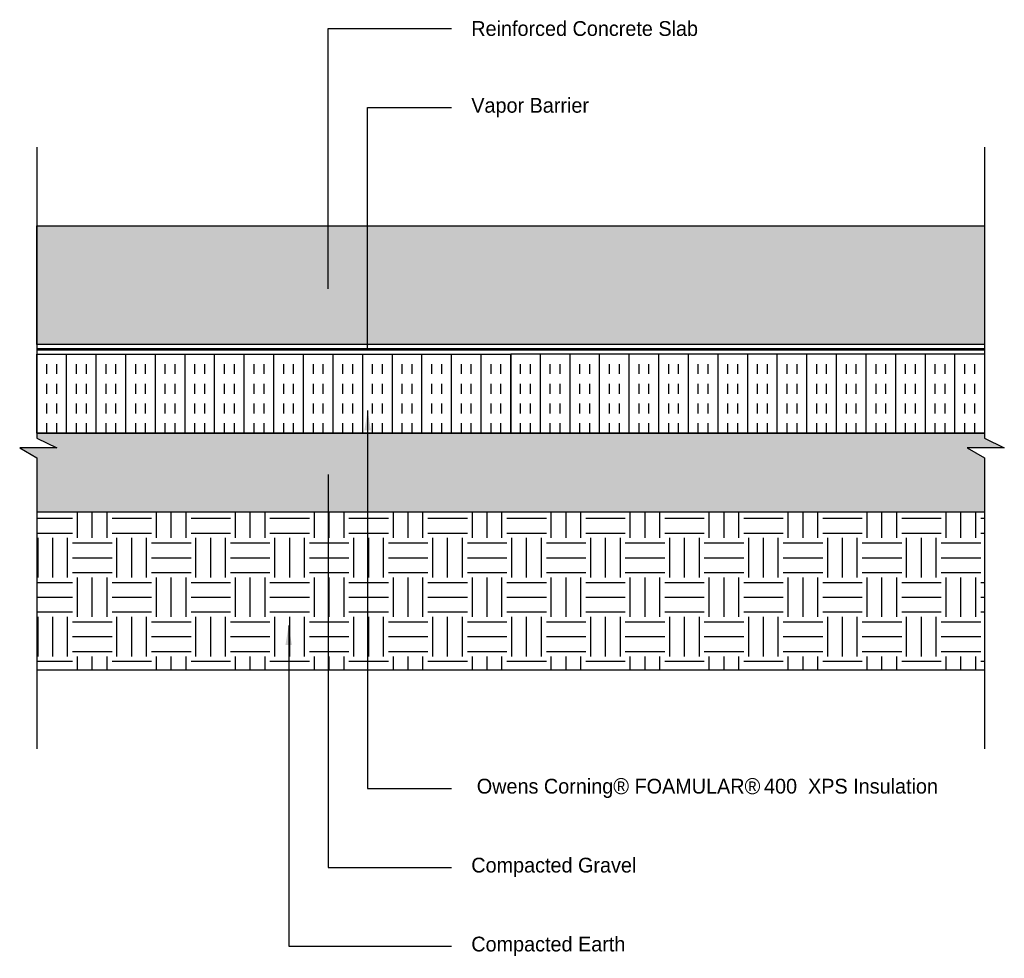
# Model space of a CAD drawing. Header units: inches. Extents: x -0.4 to 24.5, y -8.3 to 15.5.
import ezdxf

# ---------------------------------------------------------------- set-up
doc = ezdxf.new("R2010")
doc.units = ezdxf.units.IN
doc.header["$MEASUREMENT"] = 0
doc.linetypes.add('HIDDEN', pattern=[0.375, 0.25, -0.125])
for name, color, linetype in [('CONCRETE SLAB', 7, 'Continuous'), ('EARTH', 7, 'Continuous'), ('FOAMULAR XPS INSULATION', 6, 'Continuous'), ('GRAVEL', 7, 'Continuous'), ('TEXT', 7, 'Continuous'), ('VAPOR BARRIER', 7, 'HIDDEN')]:
    doc.layers.add(name, color=color, linetype=linetype)
doc.styles.get("Standard").update_dxf_attribs({"font": 'stylu.ttf'})
doc.dimstyles.get("Standard").update_dxf_attribs({"dimscale": 4, "dimtxt": 0.125, "dimasz": 0.125, "dimexe": 0.0625, "dimexo": 0.0625, "dimgap": 0.125, "dimtad": 0, "dimdec": 3, "dimzin": 3, "dimdsep": 46, "dimlunit": 4, "dimtxsty": 'Standard', "dimblk": 'ARCHTICK', "dimcen": 0.125, "dimclrd": 256, "dimclre": 256, "dimclrt": 256, "dimadec": 0, "dimazin": 0, "dimtfac": 1, "dimtdec": 3, "dimtofl": 0, "dimtmove": 1, "dimatfit": 0, "dimfxl": 1, "dimfrac": 1, "dimtolj": 1, "dimtzin": 0, "dimlwd": -1, "dimlwe": -1, "dimarcsym": 0})

# ---------------------------------------------------------------- blocks, each defined once
blk = doc.blocks.new('_ArchTick')
at = {"color": 0, "linetype": 'ByBlock', "const_width": 0.15}
blk.add_lwpolyline([(-0.5, -0.5), (0.5, 0.5)], dxfattribs=at)

msp = doc.modelspace()

# ---------------------------------------------------------------- hatches: boundary and pattern name
at = {"layer": 'CONCRETE SLAB'}
h = msp.add_hatch(dxfattribs=at)
h.set_pattern_fill('AR-CONC', color=8, scale=0.125)
h.set_pattern_definition([(50, (-1, -1.49996), (0.896575, -0.07844), [0.09375, -1.03125]), (355, (-1, -1.5), (-0.17344, 0.94024), [0.075, -0.825]), (100.4514, (-0.9253, -1.5065), (0.723136, 0.8618), [0.079675, -0.876428]), (46.184, (-1, -1.25), (1.33405, -0.2069), [0.140625, -1.546875]), (96.6356, (-0.8888, -1.2672), (1.16833, 1.21765), [0.11951, -1.31464]), (351.184, (-1, -1.25), (1.16833, 1.21765), [0.1125, -1.2375]), (21, (-0.875, -1.31246), (0.746134, -0.503274), [0.09375, -1.03125]), (326, (-0.875, -1.3125), (0.304144, 0.906438), [0.075, -0.825]), (71.4514, (-0.8128, -1.3544), (1.050278, 0.403164), [0.079675, -0.876428]), (37.5, (-1, -1.49996), (0.0152, 0.4161173), [0, -0.815, 0, -0.8375, 0, -0.828125]), (7.5, (-1, -1.49996), (0.328837, 0.4930146), [0, -0.4775, 0, -0.79625, 0, -0.315625]), (327.5, (-1.27874, -1.49996), (0.667278, -0.0281936), [0, -0.3125, 0, -0.975, 0, -1.29375]), (317.5, (-1.40374, -1.49996), (0.728983, 0.125131), [0, -0.40625, 0, -0.6475, 0, -0.91875])])
h.paths.add_polyline_path([(0, 10.25), (0, 7.25), (24, 7.25), (24, 10.25)])
at = {"layer": 'EARTH'}
h = msp.add_hatch(dxfattribs=at)
h.set_pattern_fill('EARTH', color=8, scale=4, style=0)
h.set_pattern_definition([(0, (0.9007, 3.4692), (1, 1), [1, -1]), (0, (0.9007, 3.8442), (1, 1), [1, -1]), (0, (0.9007, 4.2192), (1, 1), [1, -1]), (90, (1.0257, 4.3442), (-1, 1), [1, -1]), (90, (1.4007, 4.3442), (-1, 1), [1, -1]), (90, (1.7757, 4.3442), (-1, 1), [1, -1])])
h.paths.add_polyline_path([(0, 2.994), (24, 2.994), (24, -1), (0, -1)])
at = {"layer": 'FOAMULAR XPS INSULATION'}
h = msp.add_hatch(dxfattribs=at)
h.set_pattern_fill('INSUL', color=256, scale=2, angle=90)
h.set_pattern_definition([(90, (2e-05, 0.5), (-0.75, 5e-17), []), (90, (-0.25, 0.5), (-0.75, 5e-17), [0.25, -0.25]), (90, (-0.5, 0.5), (-0.75, 5e-17), [0.25, -0.25])])
h.paths.add_polyline_path([(12, 5), (12, 7), (0, 7), (0, 6.75), (0, 6.5), (0, 6.5), (0, 6.247), (0, 6.25), (0, 5)])
h = msp.add_hatch(dxfattribs=at)
h.set_pattern_fill('INSUL', color=256, scale=2, angle=90)
h.set_pattern_definition([(90, (3e-05, 0.5), (-0.75, 5e-17), []), (90, (-0.25, 0.5), (-0.75, 5e-17), [0.25, -0.25]), (90, (-0.5, 0.5), (-0.75, 5e-17), [0.25, -0.25])])
h.paths.add_polyline_path([(12, 5), (12, 7), (24, 7), (24, 6.75), (24, 6.5), (24, 6.5), (24, 6.5), (24, 6.25), (24, 5)])
at = {"layer": 'GRAVEL'}
h = msp.add_hatch(dxfattribs=at)
h.set_pattern_fill('GRAVEL', color=8)
h.paths.add_polyline_path([(0, 5), (0, 4.875), (0.5, 4.625), (-0.437, 4.625), (0, 4.375), (0, 3), (24, 3), (24, 4.375), (23.563, 4.625), (24, 4.625), (24.5, 4.625), (24, 4.875), (24, 5)])

# ---------------------------------------------------------------- linework, layer by layer
for points in [[(0, 12.25), (0, 4.875), (0.5, 4.625), (0, 4.625), (-0.437, 4.625), (0, 4.375), (0, -3)], [(24, 12.25), (24, 4.875), (24.5, 4.625), (24, 4.625), (23.563, 4.625), (24, 4.375), (24, -3)]]:
    msp.add_lwpolyline(points)
at = {"layer": 'CONCRETE SLAB'}
msp.add_lwpolyline([(24, 7.25), (0, 7.25), (0, 10.25), (0, 10.25), (24, 10.25), (24, 10.25)], close=True, dxfattribs=at)
at = {"layer": 'EARTH'}
for p, q in [((24, 5), (0, 5)), ((24, 3), (0, 3)), ((24, 3), (0, 3)), ((24, -1), (0, -1))]:
    msp.add_line(p, q, dxfattribs=at)
at = {"layer": 'FOAMULAR XPS INSULATION'}
for points in [[(0, 7), (12, 7), (12, 5), (12, 5), (12, 5), (0, 5)], [(24, 7), (12, 7), (12, 5), (12, 5), (12, 5), (24, 5)]]:
    msp.add_lwpolyline(points, dxfattribs=at)
at = {"layer": 'GRAVEL'}
for points in [[(0, 5), (24, 5)], [(24, 3), (0, 3)]]:
    msp.add_lwpolyline(points, dxfattribs=at)
at = {"layer": 'VAPOR BARRIER', "const_width": 0.0625}
msp.add_lwpolyline([(0, 7.125), (24, 7.125)], dxfattribs=at)

# ---------------------------------------------------------------- texts
at = {"layer": 'TEXT', "char_height": 0.375, "attachment_point": 4}
for s, insert, width in [('\\A1;Reinforced Concrete Slab', (11, 15.25), 13), ('\\A1;Vapor Barrier', (11, 13.25), 12.99999), ('\\A1; Owens Corning{\\A0;\\H1.0833x;®\\A1;\\H0.92311x; FOAMULAR\\A0;\\H1.0833x;®\\fMS Shell Dlg 2|b0|i0|c0|p0;\\H0.61538x; \\A1;\\fStylus BT|b0|i0|c0|p34;\\H1.5001x;400  XPS Insulation}', (11, -4), 12.99999), ('\\A1;Compacted Gravel', (11, -6), 12.99999), ('\\A1;Compacted Earth', (11, -8), 12.99999)]:
    msp.add_mtext(s, dxfattribs=dict(at, insert=insert, width=width))

# ---------------------------------------------------------------- leaders
at = {"layer": 'TEXT', "annotation_type": 0, "has_hookline": 1, "hookline_direction": 0}
for points, text_width in [([(7.375, 8.659), (7.375, 15.25), (10.5, 15.25)], 6.29), ([(8.375, 7.117), (8.375, 13.25), (10.5, 13.25)], 3.294), ([(8.375, 5.572), (8.375, -4), (10.5, -4)], 13.018), ([(7.375, 3.954), (7.375, -6), (10.5, -6)], 4.45), ([(6.375, 0.13), (6.375, -8), (10.5, -8)], 4.187)]:
    msp.add_leader(points, dimstyle='Standard', dxfattribs=dict(at, text_width=text_width))

doc.saveas('drawing.dxf')
